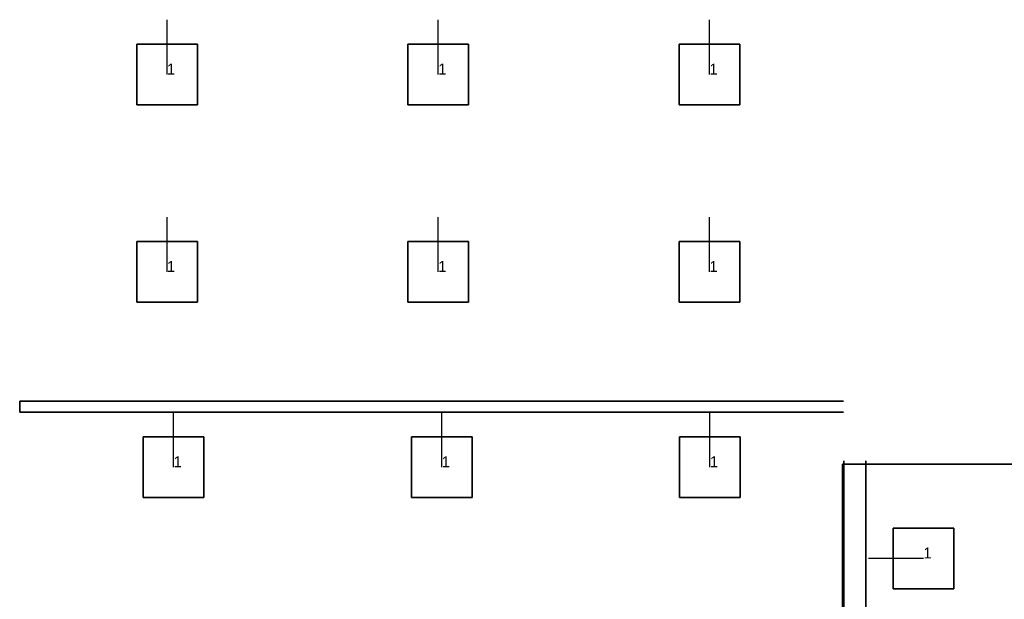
# Model space of a CAD drawing. Extents: x 84876 to 173860, y -489104 to -477603.
# Tile 2 of 10: x 84876 to 93858, y -483288 to -478003. Entities that reach past the tile are written whole.
import ezdxf

# ---------------------------------------------------------------- set-up
doc = ezdxf.new("R2010")
doc.units = 0
doc.header["$MEASUREMENT"] = 0
for name, color, linetype in [('DLXFURN', 5, 'Continuous'), ('DLXLUM', 2, 'Continuous'), ('DLXLUMEX', 2, 'Continuous')]:
    doc.layers.add(name, color=color, linetype=linetype)

# ---------------------------------------------------------------- blocks, each defined once
blk = doc.blocks.new('*U0')
at = {"color": 1}
blk.add_line((0, 0), (0, 500), dxfattribs=at)
for p, q in [((276.5, 276.5), (-276.5, 276.5)), ((-276.5, 276.5), (-276.5, -276.5)), ((-276.5, 276.5), (-276.5, -276.5)), ((-276.5, -276.5), (-276.5, 276.5)), ((-276.5, 276.5), (-276.5, 276.5)), ((276.5, 276.5), (-276.5, 276.5)), ((-276.5, 276.5), (-276.5, 276.5)), ((-276.5, 276.5), (276.5, 276.5)), ((-276.5, -276.5), (-276.5, 276.5)), ((-276.5, 276.5), (276.5, 276.5)), ((276.5, -276.5), (276.5, 276.5)), ((276.5, 276.5), (276.5, 276.5)), ((276.5, -276.5), (276.5, 276.5)), ((276.5, 276.5), (276.5, 276.5)), ((276.5, 276.5), (276.5, -276.5)), ((276.5, 276.5), (276.5, -276.5)), ((-276.5, -276.5), (276.5, -276.5)), ((-276.5, -276.5), (276.5, -276.5)), ((276.5, -276.5), (-276.5, -276.5)), ((-276.5, -276.5), (-276.5, -276.5)), ((-276.5, -276.5), (-276.5, -276.5)), ((276.5, -276.5), (-276.5, -276.5)), ((276.5, -276.5), (276.5, -276.5)), ((276.5, -276.5), (276.5, -276.5))]:
    blk.add_line(p, q)
at = {"layer": 'DLXLUMEX', "color": 7}
blk.add_text('1', height=100, dxfattribs=at).set_placement((0, 0))
blk = doc.blocks.new('*U101')
at = {"color": 1}
blk.add_line((0, 0), (0, 500), dxfattribs=at)
for p, q in [((276.5, 276.5), (-276.5, 276.5)), ((-276.5, 276.5), (-276.5, -276.5)), ((-276.5, 276.5), (-276.5, -276.5)), ((-276.5, -276.5), (-276.5, 276.5)), ((-276.5, 276.5), (-276.5, 276.5)), ((276.5, 276.5), (-276.5, 276.5)), ((-276.5, 276.5), (-276.5, 276.5)), ((-276.5, 276.5), (276.5, 276.5)), ((-276.5, -276.5), (-276.5, 276.5)), ((-276.5, 276.5), (276.5, 276.5)), ((276.5, -276.5), (276.5, 276.5)), ((276.5, 276.5), (276.5, 276.5)), ((276.5, -276.5), (276.5, 276.5)), ((276.5, 276.5), (276.5, 276.5)), ((276.5, 276.5), (276.5, -276.5)), ((276.5, 276.5), (276.5, -276.5)), ((-276.5, -276.5), (276.5, -276.5)), ((-276.5, -276.5), (276.5, -276.5)), ((276.5, -276.5), (-276.5, -276.5)), ((-276.5, -276.5), (-276.5, -276.5)), ((-276.5, -276.5), (-276.5, -276.5)), ((276.5, -276.5), (-276.5, -276.5)), ((276.5, -276.5), (276.5, -276.5)), ((276.5, -276.5), (276.5, -276.5))]:
    blk.add_line(p, q)
at = {"layer": 'DLXLUMEX', "color": 7}
blk.add_text('1', height=100, dxfattribs=at).set_placement((0, 0))
blk = doc.blocks.new('*U112')
at = {"color": 1}
blk.add_line((0, 0), (0, 500), dxfattribs=at)
for p, q in [((276.5, 276.5), (-276.5, 276.5)), ((-276.5, 276.5), (-276.5, -276.5)), ((-276.5, 276.5), (-276.5, -276.5)), ((-276.5, -276.5), (-276.5, 276.5)), ((-276.5, 276.5), (-276.5, 276.5)), ((276.5, 276.5), (-276.5, 276.5)), ((-276.5, 276.5), (-276.5, 276.5)), ((-276.5, 276.5), (276.5, 276.5)), ((-276.5, -276.5), (-276.5, 276.5)), ((-276.5, 276.5), (276.5, 276.5)), ((276.5, -276.5), (276.5, 276.5)), ((276.5, 276.5), (276.5, 276.5)), ((276.5, -276.5), (276.5, 276.5)), ((276.5, 276.5), (276.5, 276.5)), ((276.5, 276.5), (276.5, -276.5)), ((276.5, 276.5), (276.5, -276.5)), ((-276.5, -276.5), (276.5, -276.5)), ((276.5, -276.5), (-276.5, -276.5)), ((-276.5, -276.5), (-276.5, -276.5)), ((-276.5, -276.5), (276.5, -276.5)), ((-276.5, -276.5), (-276.5, -276.5)), ((276.5, -276.5), (-276.5, -276.5)), ((276.5, -276.5), (276.5, -276.5)), ((276.5, -276.5), (276.5, -276.5))]:
    blk.add_line(p, q)
at = {"layer": 'DLXLUMEX', "color": 7}
blk.add_text('1', height=100, dxfattribs=at).set_placement((0, 0))
blk = doc.blocks.new('*U123')
at = {"color": 1}
blk.add_line((0, 0), (0, 500), dxfattribs=at)
for p, q in [((276.5, 276.5), (-276.5, 276.5)), ((-276.5, 276.5), (-276.5, -276.5)), ((-276.5, 276.5), (-276.5, -276.5)), ((-276.5, -276.5), (-276.5, 276.5)), ((-276.5, 276.5), (-276.5, 276.5)), ((276.5, 276.5), (-276.5, 276.5)), ((-276.5, 276.5), (-276.5, 276.5)), ((-276.5, 276.5), (276.5, 276.5)), ((-276.5, -276.5), (-276.5, 276.5)), ((-276.5, 276.5), (276.5, 276.5)), ((276.5, -276.5), (276.5, 276.5)), ((276.5, 276.5), (276.5, 276.5)), ((276.5, -276.5), (276.5, 276.5)), ((276.5, 276.5), (276.5, 276.5)), ((276.5, 276.5), (276.5, -276.5)), ((276.5, 276.5), (276.5, -276.5)), ((-276.5, -276.5), (276.5, -276.5)), ((276.5, -276.5), (-276.5, -276.5)), ((-276.5, -276.5), (-276.5, -276.5)), ((-276.5, -276.5), (276.5, -276.5)), ((-276.5, -276.5), (-276.5, -276.5)), ((276.5, -276.5), (-276.5, -276.5)), ((276.5, -276.5), (276.5, -276.5)), ((276.5, -276.5), (276.5, -276.5))]:
    blk.add_line(p, q)
at = {"layer": 'DLXLUMEX', "color": 7}
blk.add_text('1', height=100, dxfattribs=at).set_placement((0, 0))
blk = doc.blocks.new('*U134')
at = {"color": 1}
blk.add_line((0, 0), (0, 500), dxfattribs=at)
for p, q in [((276.5, 276.5), (-276.5, 276.5)), ((-276.5, 276.5), (-276.5, -276.5)), ((-276.5, 276.5), (-276.5, -276.5)), ((-276.5, -276.5), (-276.5, 276.5)), ((-276.5, 276.5), (-276.5, 276.5)), ((276.5, 276.5), (-276.5, 276.5)), ((-276.5, 276.5), (-276.5, 276.5)), ((-276.5, 276.5), (276.5, 276.5)), ((-276.5, -276.5), (-276.5, 276.5)), ((-276.5, 276.5), (276.5, 276.5)), ((276.5, -276.5), (276.5, 276.5)), ((276.5, 276.5), (276.5, 276.5)), ((276.5, -276.5), (276.5, 276.5)), ((276.5, 276.5), (276.5, 276.5)), ((276.5, 276.5), (276.5, -276.5)), ((276.5, 276.5), (276.5, -276.5)), ((-276.5, -276.5), (276.5, -276.5)), ((-276.5, -276.5), (276.5, -276.5)), ((276.5, -276.5), (-276.5, -276.5)), ((-276.5, -276.5), (-276.5, -276.5)), ((-276.5, -276.5), (-276.5, -276.5)), ((276.5, -276.5), (-276.5, -276.5)), ((276.5, -276.5), (276.5, -276.5)), ((276.5, -276.5), (276.5, -276.5))]:
    blk.add_line(p, q)
at = {"layer": 'DLXLUMEX', "color": 7}
blk.add_text('1', height=100, dxfattribs=at).set_placement((0, 0))
blk = doc.blocks.new('*U145')
at = {"color": 1}
blk.add_line((0, 0), (0, 500), dxfattribs=at)
for p, q in [((276.5, 276.5), (-276.5, 276.5)), ((-276.5, 276.5), (-276.5, -276.5)), ((-276.5, 276.5), (-276.5, -276.5)), ((-276.5, -276.5), (-276.5, 276.5)), ((-276.5, 276.5), (-276.5, 276.5)), ((276.5, 276.5), (-276.5, 276.5)), ((-276.5, 276.5), (-276.5, 276.5)), ((-276.5, 276.5), (276.5, 276.5)), ((-276.5, -276.5), (-276.5, 276.5)), ((-276.5, 276.5), (276.5, 276.5)), ((276.5, -276.5), (276.5, 276.5)), ((276.5, 276.5), (276.5, 276.5)), ((276.5, -276.5), (276.5, 276.5)), ((276.5, 276.5), (276.5, 276.5)), ((276.5, 276.5), (276.5, -276.5)), ((276.5, 276.5), (276.5, -276.5)), ((-276.5, -276.5), (276.5, -276.5)), ((-276.5, -276.5), (276.5, -276.5)), ((276.5, -276.5), (-276.5, -276.5)), ((-276.5, -276.5), (-276.5, -276.5)), ((-276.5, -276.5), (-276.5, -276.5)), ((276.5, -276.5), (-276.5, -276.5)), ((276.5, -276.5), (276.5, -276.5)), ((276.5, -276.5), (276.5, -276.5))]:
    blk.add_line(p, q)
at = {"layer": 'DLXLUMEX', "color": 7}
blk.add_text('1', height=100, dxfattribs=at).set_placement((0, 0))
blk = doc.blocks.new('*U178')
at = {"color": 1}
blk.add_line((0, 0), (0, 500), dxfattribs=at)
for p, q in [((276.5, 276.5), (-276.5, 276.5)), ((-276.5, 276.5), (-276.5, -276.5)), ((-276.5, 276.5), (-276.5, -276.5)), ((-276.5, -276.5), (-276.5, 276.5)), ((-276.5, 276.5), (-276.5, 276.5)), ((276.5, 276.5), (-276.5, 276.5)), ((-276.5, 276.5), (-276.5, 276.5)), ((-276.5, 276.5), (276.5, 276.5)), ((-276.5, -276.5), (-276.5, 276.5)), ((-276.5, 276.5), (276.5, 276.5)), ((276.5, -276.5), (276.5, 276.5)), ((276.5, 276.5), (276.5, 276.5)), ((276.5, -276.5), (276.5, 276.5)), ((276.5, 276.5), (276.5, 276.5)), ((276.5, 276.5), (276.5, -276.5)), ((276.5, 276.5), (276.5, -276.5)), ((-276.5, -276.5), (276.5, -276.5)), ((-276.5, -276.5), (276.5, -276.5)), ((276.5, -276.5), (-276.5, -276.5)), ((-276.5, -276.5), (-276.5, -276.5)), ((-276.5, -276.5), (-276.5, -276.5)), ((276.5, -276.5), (-276.5, -276.5)), ((276.5, -276.5), (276.5, -276.5)), ((276.5, -276.5), (276.5, -276.5))]:
    blk.add_line(p, q)
at = {"layer": 'DLXLUMEX', "color": 7}
blk.add_text('1', height=100, dxfattribs=at).set_placement((0, 0))
blk = doc.blocks.new('*U23')
at = {"color": 1}
blk.add_line((0, 0), (0, 500), dxfattribs=at)
for p, q in [((276.5, 276.5), (-276.5, 276.5)), ((-276.5, 276.5), (-276.5, -276.5)), ((-276.5, 276.5), (-276.5, -276.5)), ((-276.5, -276.5), (-276.5, 276.5)), ((-276.5, 276.5), (-276.5, 276.5)), ((-276.5, 276.5), (-276.5, 276.5)), ((-276.5, 276.5), (276.5, 276.5)), ((276.5, 276.5), (-276.5, 276.5)), ((-276.5, -276.5), (-276.5, 276.5)), ((-276.5, 276.5), (276.5, 276.5)), ((276.5, -276.5), (276.5, 276.5)), ((276.5, 276.5), (276.5, 276.5)), ((276.5, -276.5), (276.5, 276.5)), ((276.5, 276.5), (276.5, 276.5)), ((276.5, 276.5), (276.5, -276.5)), ((276.5, 276.5), (276.5, -276.5)), ((-276.5, -276.5), (276.5, -276.5)), ((-276.5, -276.5), (276.5, -276.5)), ((276.5, -276.5), (-276.5, -276.5)), ((-276.5, -276.5), (-276.5, -276.5)), ((-276.5, -276.5), (-276.5, -276.5)), ((276.5, -276.5), (-276.5, -276.5)), ((276.5, -276.5), (276.5, -276.5)), ((276.5, -276.5), (276.5, -276.5))]:
    blk.add_line(p, q)
at = {"layer": 'DLXLUMEX', "color": 7}
blk.add_text('1', height=100, dxfattribs=at).set_placement((0, 0))
blk = doc.blocks.new('*U56')
at = {"color": 1}
blk.add_line((0, 0), (0, 500), dxfattribs=at)
for p, q in [((276.5, 276.5), (-276.5, 276.5)), ((-276.5, 276.5), (-276.5, -276.5)), ((-276.5, 276.5), (-276.5, -276.5)), ((-276.5, -276.5), (-276.5, 276.5)), ((-276.5, 276.5), (-276.5, 276.5)), ((276.5, 276.5), (-276.5, 276.5)), ((-276.5, 276.5), (-276.5, 276.5)), ((-276.5, 276.5), (276.5, 276.5)), ((-276.5, -276.5), (-276.5, 276.5)), ((-276.5, 276.5), (276.5, 276.5)), ((276.5, -276.5), (276.5, 276.5)), ((276.5, 276.5), (276.5, 276.5)), ((276.5, -276.5), (276.5, 276.5)), ((276.5, 276.5), (276.5, 276.5)), ((276.5, 276.5), (276.5, -276.5)), ((276.5, 276.5), (276.5, -276.5)), ((-276.5, -276.5), (276.5, -276.5)), ((-276.5, -276.5), (276.5, -276.5)), ((276.5, -276.5), (-276.5, -276.5)), ((-276.5, -276.5), (-276.5, -276.5)), ((-276.5, -276.5), (-276.5, -276.5)), ((276.5, -276.5), (-276.5, -276.5)), ((276.5, -276.5), (276.5, -276.5)), ((276.5, -276.5), (276.5, -276.5))]:
    blk.add_line(p, q)
at = {"layer": 'DLXLUMEX', "color": 7}
blk.add_text('1', height=100, dxfattribs=at).set_placement((0, 0))
blk = doc.blocks.new('*U106')
for p, q in [((276.5, 276.5), (-276.5, 276.5)), ((-276.5, 276.5), (-276.5, -276.5)), ((-276.5, -276.5), (-276.5, 276.5)), ((-276.5, 276.5), (-276.5, 276.5)), ((-276.5, 276.5), (-276.5, -276.5)), ((276.5, 276.5), (-276.5, 276.5)), ((-276.5, 276.5), (-276.5, 276.5)), ((-276.5, 276.5), (276.5, 276.5)), ((-276.5, -276.5), (-276.5, 276.5)), ((-276.5, 276.5), (276.5, 276.5)), ((276.5, -276.5), (276.5, 276.5)), ((276.5, 276.5), (276.5, 276.5)), ((276.5, 276.5), (276.5, -276.5)), ((276.5, -276.5), (276.5, 276.5)), ((276.5, 276.5), (276.5, 276.5)), ((276.5, 276.5), (276.5, -276.5)), ((-276.5, -276.5), (276.5, -276.5)), ((-276.5, -276.5), (276.5, -276.5)), ((276.5, -276.5), (-276.5, -276.5)), ((-276.5, -276.5), (-276.5, -276.5)), ((-276.5, -276.5), (-276.5, -276.5)), ((276.5, -276.5), (-276.5, -276.5)), ((276.5, -276.5), (276.5, -276.5)), ((276.5, -276.5), (276.5, -276.5))]:
    blk.add_line(p, q)
at = {"color": 1}
blk.add_line((0, 0), (-500, 0), dxfattribs=at)
at = {"layer": 'DLXLUMEX', "color": 7}
blk.add_text('1', height=100, dxfattribs=at).set_placement((0, 0))
blk = doc.blocks.new('*U32')
for p, q in [((-100, 3508.6), (-100, 3508.6)), ((-100, 3508.6), (-100, -3550)), ((-100, -3550), (-100, 3508.6)), ((100, 3508.7), (100, 3508.7)), ((100, 3508.7), (100, -3550)), ((100, -3550), (100, 3508.7)), ((-100, -3550), (100, -3550)), ((100, -3550), (-100, -3550)), ((-100, -3550), (-100, -3550)), ((-100, -3550), (-100, -3550)), ((100, -3550), (100, -3550)), ((100, -3550), (100, -3550))]:
    blk.add_line(p, q)
blk = doc.blocks.new('*U68')
for p, q in [((1250.1, 1118.3), (-1749.9, 1118.3)), ((-1749.9, 1118.3), (-1749.9, -602.7)), ((-1749.9, 1118.3), (1250.1, 1118.3)), ((-1749.9, -602.7), (-1749.9, 1118.3)), ((-1749.9, 1118.3), (-1749.9, -602.7)), ((-1749.9, -602.7), (-1749.9, 1118.3)), ((-1749.9, 1118.3), (-1749.9, 1118.3)), ((1250.1, 1118.3), (-1749.9, 1118.3)), ((-1749.9, 1118.3), (-1749.9, 1118.3)), ((-1749.9, 1118.3), (1250.1, 1118.3)), ((1250.1, -602.7), (1250.1, 1118.3)), ((1250.1, 1118.3), (1250.1, -602.7)), ((1250.1, -602.7), (1250.1, 1118.3)), ((1250.1, 1118.3), (1250.1, 1118.3)), ((1250.1, 1118.3), (1250.1, -602.7)), ((1250.1, 1118.3), (1250.1, 1118.3)), ((-1749.9, -602.7), (1250.1, -602.7)), ((1250.1, -602.7), (-1749.9, -602.7)), ((-1749.9, -602.7), (-1749.9, -602.7)), ((-1749.9, -602.7), (1250.1, -602.7)), ((1250.1, -602.7), (-1749.9, -602.7)), ((-1749.9, -602.7), (-1749.9, -602.7)), ((1250.1, -602.7), (1250.1, -602.7)), ((1250.1, -602.7), (1250.1, -602.7))]:
    blk.add_line(p, q)
blk = doc.blocks.new('*U71')
for p, q in [((-3795, 50), (-3795, -50)), ((-3795, -50), (-3795, 50)), ((-3795, 50), (-3795, 50)), ((3720.9, 50), (-3795, 50)), ((-3795, 50), (-3795, 50)), ((-3795, 50), (3720.9, 50)), ((3720.9, 50), (3720.9, 50)), ((-3795, -50), (-3795, -50)), ((3720.9, -50), (-3795, -50)), ((-3795, -50), (-3795, -50)), ((-3795, -50), (3720.9, -50)), ((3720.9, -50), (3720.9, -50))]:
    blk.add_line(p, q)

msp = doc.modelspace()

# ---------------------------------------------------------------- block references
at = {"layer": 'DLXFURN'}
for name, p in [('*U71', (88671.4, -481531.1, -60)), ('*U32', (92494.1, -485532.7, -60)), ('*U68', (94131.4, -483173.3, -60))]:
    msp.add_blockref(name, p, dxfattribs=at)
at = {"layer": 'DLXLUM'}
for name, p in [('*U101', (86220.5, -478503.4, -60)), ('*U123', (88694.4, -478503.4, -60)), ('*U145', (91168.2, -478503.4, -60)), ('*U0', (86220.5, -480303.4, -60)), ('*U112', (88694.4, -480303.4, -60)), ('*U134', (91168.2, -480303.4, -60)), ('*U178', (86280.4, -482083.5, -60)), ('*U23', (88726.2, -482083.5, -60)), ('*U56', (91172, -482083.5, -60)), ('*U106', (93120.4, -482915.5, -60))]:
    msp.add_blockref(name, p, dxfattribs=at)

doc.saveas('drawing.dxf')
